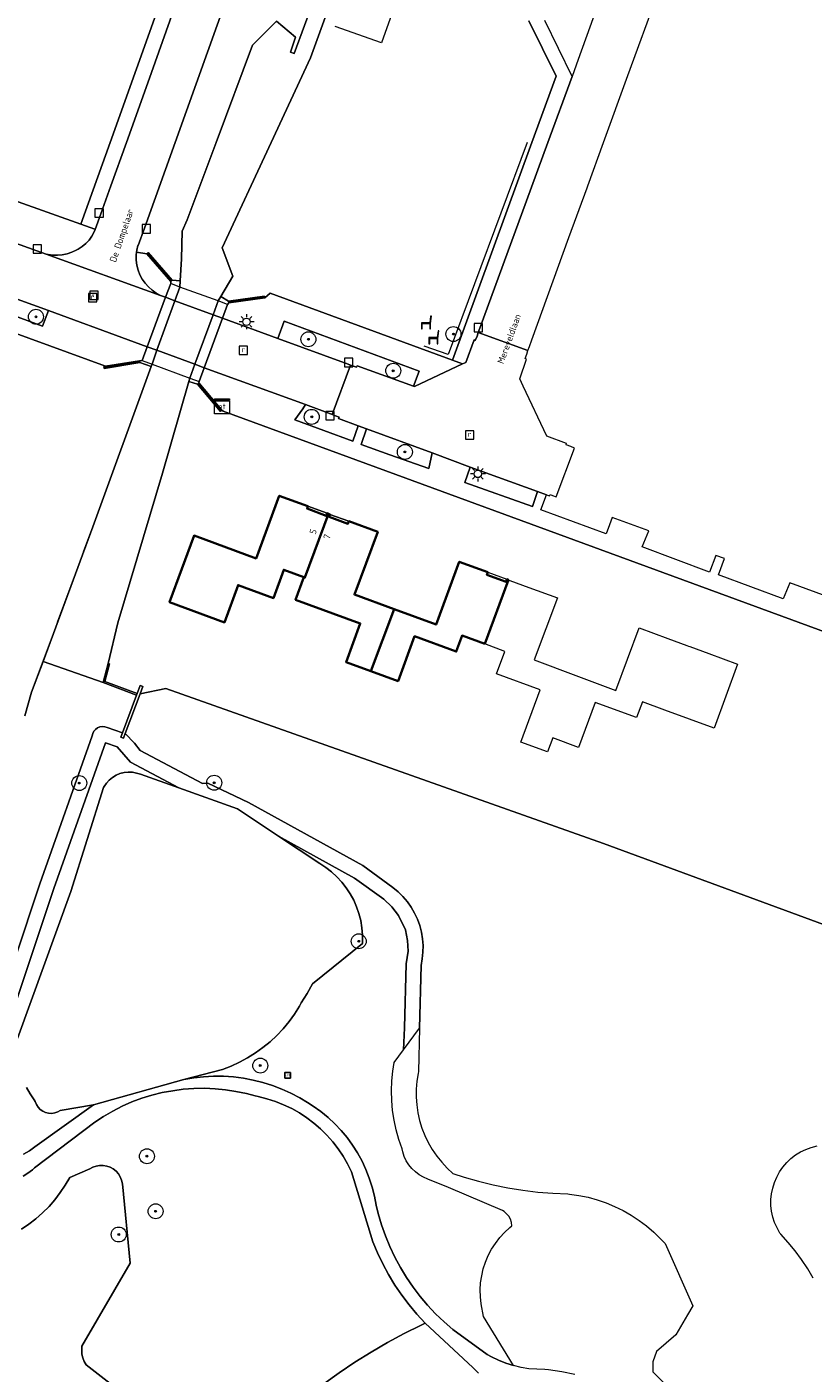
# Model space of a CAD drawing. Header units: metres. Extents: x 125158 to 132124, y 450612 to 454469.
# Tile 170 of 173: x 130764 to 130869, y 454036 to 454215. Entities that reach past the tile are written whole.
import ezdxf
from ezdxf.enums import TextEntityAlignment as Align

# ---------------------------------------------------------------- set-up
doc = ezdxf.new("R2010")
doc.units = ezdxf.units.M
doc.linetypes.add('IE-TERREINAFSCHEIDING', pattern=[10, 8, -2])
doc.layers.get('0').update_dxf_attribs({"color": 8})
for name, color, linetype, lineweight in [('B-XX-GR-BEPLANTING_CULTUUR_BOSPLANTSOEN-GV', 8, 'Continuous', 18), ('B-XX-GR-BEPLANTING_CULTUUR_HEESTERS-GV', 8, 'Continuous', 18), ('B-XX-GR-BOOM-S', 8, 'Continuous', 25), ('B-XX-GR-HAAG-G', 8, 'GR-HAAG1', 13), ('B-XX-IE-MEUBILAIR_WEGMEUBILAIR-S', 8, 'Continuous', 25), ('B-XX-IE-TERREINAFSCHEIDING-G', 8, 'IE-TERREINAFSCHEIDING', 18), ('B-XX-IE-TERREINAFSCHEIDING-GV', 8, 'Continuous', 18), ('B-XX-KL-ET_LS_OV_LICHTMAST-S', 8, 'Continuous', 25), ('B-XX-KL-ET_LS_SR_KAST-S', 8, 'Continuous', 25), ('B-XX-KW-KUNSTWERK_DEK-GV', 8, 'Continuous', 18), ('B-XX-OG-BEBOUWING-GV', 8, 'Continuous', 35), ('B-XX-OG-BEBOUWING-T18', 8, 'Continuous', 18), ('B-XX-OG-TERREIN_CULTUURSCHEIDING-GV', 8, 'Continuous', 18), ('B-XX-OG-TOPOGRAFIE-GV', 8, 'Continuous', 18), ('B-XX-OG-TOPOGRAFIE-T18', 8, 'Continuous', 18), ('B-XX-OG-WATER-GV', 8, 'Continuous', 18), ('B-XX-OG-WATER_SLOOT-GV', 8, 'Continuous', 18), ('B-XX-OG-WEG-GV', 8, 'Continuous', 18), ('B-XX-RI-GWA_KOLK-S', 8, 'Continuous', 25), ('B-XX-RI-GWA_RIOOLPUT-S', 8, 'Continuous', 25), ('B-XX-VH-VERHARDING_BETONSTRAATSTEEN-GV', 8, 'Continuous', 18)]:
    doc.layers.add(name, color=color, linetype=linetype, lineweight=lineweight)
doc.styles.add('NLCS-ISO', font='NLCS-ISO.ttf')
doc.styles.add('NLCS-ISO-M-T18', font='NLCS-ISO.ttf', dxfattribs={"height": 1.8})
doc.linetypes.add('GR-HAAG1', pattern='A,6,[176,NLCS.SHX,S=0.125,R=0,X=0,Y=0],-2', length=8)

# ---------------------------------------------------------------- blocks, each defined once
blk = doc.blocks.new('SRI-KOLK-SO')
at = {"color": 0, "linetype": 'ByBlock', "lineweight": 18}
blk.add_lwpolyline([(-1.125, -1.125), (1.125, -1.125), (1.125, 1.125), (-1.125, 1.125)], close=True, dxfattribs=at)
blk = doc.blocks.new('SRI-PUT_INSPECTIEPUT_RIOOLPUT-SO')
at = {"color": 0, "linetype": 'ByBlock', "lineweight": 18}
blk.add_lwpolyline([(-1.12, -1.12), (1.12, -1.12), (1.12, 1.12), (-1.12, 1.12)], close=True, dxfattribs=at)
at = {"color": 0, "linetype": 'ByBlock', "lineweight": 18, "style": 'NLCS-ISO'}
blk.add_text('r', height=1.5, dxfattribs=at).set_placement((0, 0.28), align=Align.MIDDLE_CENTER)
blk = doc.blocks.new('SIE-WEG_ZITBANK-SO')
at = {"color": 0, "linetype": 'ByBlock', "lineweight": 18}
blk.add_lwpolyline([(-0.91, -1.63), (-0.91, -0.2), (1.09, -0.2), (1.09, -1.63), (1.29, -1.63), (1.29, -0.21), (1.54, 1.78), (1.33, 1.78), (1.11, 0), (-1.11, 0), (-1.11, -1.63)], close=True, dxfattribs=at)
blk = doc.blocks.new('SIE-WEG_SPEELTOESTEL-SO')
at = {"flags": 128}
blk.add_lwpolyline([(-0.75, -0.75), (0.75, -0.75), (0.75, 0.75), (-0.75, 0.75)], close=True, dxfattribs=at)
at = {"style": 'NLCS-ISO'}
blk.add_text('SPT', height=0.45, dxfattribs=at).set_placement((0, 0), align=Align.MIDDLE_CENTER)
blk = doc.blocks.new('SKL-ET_OV_LICHTMAST-SO')
at = {"color": 0, "linetype": 'ByBlock', "lineweight": 18}
for points in [[(-1.25, 0), (-2, 0)], [(-1.41, 1.41), (-0.88, 0.88)], [(0, 2), (0, 1.25)], [(0.88, 0.88), (1.41, 1.41)], [(2, 0), (1.25, 0)], [(-1.41, -1.41), (-0.88, -0.88)], [(0, -1.25), (0, -2)], [(0.88, -0.88), (1.41, -1.41)]]:
    blk.add_lwpolyline(points, dxfattribs=at)
blk.add_circle((0, 0), 1, dxfattribs=at)
blk = doc.blocks.new('SKL-ET_KAST_ELEKTRA-SO')
at = {"color": 0, "linetype": 'ByBlock', "lineweight": 18}
for points in [[(-2, 2), (2, 2), (2, 1.68), (-2, 1.68)], [(-2, 1.52), (2, 1.52), (2, -2), (-2, -2)]]:
    blk.add_lwpolyline(points, close=True, dxfattribs=at)
at = {"color": 0, "linetype": 'ByBlock', "lineweight": 18, "style": 'NLCS-ISO'}
blk.add_text('et', height=1.5, dxfattribs=at).set_placement((0, 0), align=Align.MIDDLE_CENTER)
blk = doc.blocks.new('SGR-BOOM_01-SO')
at = {"linetype": 'ByBlock', "lineweight": 18}
h = blk.add_hatch(color=0, dxfattribs=at)
h.dxf.hatch_style = 1
edge = h.paths.add_edge_path()
edge.add_arc((0, 0), 0.25, 0, 360)
at = {"color": 0, "linetype": 'ByBlock', "lineweight": 18}
for radius in [2, 0.25]:
    blk.add_circle((0, 0), radius, dxfattribs=at)

msp = doc.modelspace()

# ---------------------------------------------------------------- linework, layer by layer
at = {"layer": 'B-XX-GR-BEPLANTING_CULTUUR_BOSPLANTSOEN-GV'}
for points in [[(130764.26, 454073.76), (130764.73, 454072.92), (130765.27, 454072.12), (130765.44, 454071.9), (130765.59, 454071.51), (130765.81, 454071.16), (130766.1, 454070.85), (130766.44, 454070.61), (130766.81, 454070.43), (130767.22, 454070.34), (130767.63, 454070.32), (130768.05, 454070.37), (130768.44, 454070.51), (130768.78, 454070.71), (130773.2, 454071.45), (130785.27, 454074.83), (130790.43, 454076.2), (130791.58, 454076.64), (130792.71, 454077.15), (130793.79, 454077.73), (130794.84, 454078.39), (130795.84, 454079.1), (130796.8, 454079.89), (130797.7, 454080.73), (130798.54, 454081.63), (130799.33, 454082.58), (130800.05, 454083.59), (130800.71, 454084.63), (130800.95, 454085.07), (130801.75, 454086.32), (130802.48, 454087.61), (130809.15, 454093), (130809.16, 454093.17), (130809.16, 454094.14), (130809.07, 454095.1), (130808.91, 454096.06), (130808.67, 454097), (130808.36, 454097.91), (130807.97, 454098.8), (130807.5, 454099.65), (130806.97, 454100.46), (130806.38, 454101.22), (130805.72, 454101.93), (130805.01, 454102.58), (130804.24, 454103.17), (130803.43, 454103.7), (130797.94, 454107.34), (130792.43, 454110.98), (130784.62, 454113.78), (130779.5, 454115.61), (130778.96, 454115.78), (130778.41, 454115.88), (130777.85, 454115.9), (130777.3, 454115.84), (130776.75, 454115.7), (130776.24, 454115.48), (130775.76, 454115.19), (130775.32, 454114.84), (130774.94, 454114.43), (130774.62, 454113.97), (130774.56, 454113.86), (130770.17, 454099.96), (130763.06, 454080.33)], [(130777.83, 454032.39), (130772.21, 454036.75), (130771.97, 454037.16), (130771.78, 454037.65), (130771.66, 454038.16), (130771.66, 454039.21), (130778.13, 454050.29), (130777.07, 454060.92), (130776.97, 454061.39), (130776.79, 454061.83), (130776.53, 454062.23), (130776.22, 454062.59), (130775.85, 454062.89), (130775.43, 454063.12), (130774.98, 454063.28), (130774.51, 454063.36), (130774.03, 454063.36), (130773.56, 454063.28), (130773.11, 454063.13), (130772.72, 454062.92), (130770.03, 454061.76), (130769.44, 454060.72), (130768.78, 454059.73), (130768.05, 454058.78), (130767.27, 454057.88), (130766.42, 454057.04), (130765.52, 454056.25), (130764.57, 454055.53), (130763.58, 454054.87)], [(130824.62, 454035.62), (130823.86, 454036.36), (130817.5, 454042.28), (130816.98, 454042.03), (130814.71, 454040.9), (130812.48, 454039.7), (130810.28, 454038.42), (130808.13, 454037.08), (130806.02, 454035.68), (130803.96, 454034.2)]]:
    msp.add_lwpolyline(points, dxfattribs=at)
at = {"layer": 'B-XX-GR-BEPLANTING_CULTUUR_HEESTERS-GV'}
msp.add_lwpolyline([(130791.23, 454219.95), (130784.12, 454200), (130780.02, 454188.54), (130779.16, 454186.26), (130779.15, 454186.25), (130779, 454185.6), (130778.97, 454185.33), (130780.32, 454185.12), (130780.51, 454185.29), (130783.71, 454181.59), (130784.8, 454181.53), (130784.96, 454184.46), (130785.05, 454188.16), (130785.72, 454189.67), (130789.59, 454200), (130794.45, 454212.99), (130797.66, 454216.21), (130800.21, 454214.07), (130799.54, 454212.05), (130800.03, 454211.89), (130802.79, 454219.39)], dxfattribs=at)
at = {"layer": 'B-XX-GR-HAAG-G'}
msp.add_lwpolyline([(130831.12, 454200), (130820.6, 454171.66), (130817.4, 454172.81)], dxfattribs=at)
at = {"layer": 'B-XX-IE-TERREINAFSCHEIDING-G'}
for points in [[(130780.41, 454185.21), (130783.62, 454181.51)], [(130784.75, 454180.69), (130783.52, 454181.18)], [(130789.86, 454178.83), (130784.75, 454180.69)], [(130791.12, 454178.36), (130789.86, 454178.83)], [(130791.25, 454178.69), (130796.08, 454179.36)], [(130774.61, 454169.94), (130779.38, 454170.73)], [(130779.72, 454170.89), (130781.03, 454170.41)], [(130781.03, 454170.41), (130786.09, 454168.53)], [(130786.09, 454168.53), (130787.32, 454168.08)], [(130787.2, 454167.81), (130790.27, 454164.16)], [(130764.95, 454126.57), (130773.12, 454148.64)]]:
    msp.add_lwpolyline(points, dxfattribs=at)
at = {"layer": 'B-XX-IE-TERREINAFSCHEIDING-GV'}
for points in [[(130783.71, 454181.59), (130780.51, 454185.29), (130780.32, 454185.12), (130783.52, 454181.42)], [(130791.23, 454178.82), (130791.27, 454178.57), (130796.1, 454179.24), (130796.06, 454179.49)], [(130779.4, 454170.6), (130779.36, 454170.85), (130774.82, 454170.1), (130774.59, 454170.07), (130774.63, 454169.82)], [(130790.36, 454164.24), (130787.3, 454167.89), (130787.11, 454167.73), (130790.17, 454164.08)], [(130779.03, 454126.39), (130774.73, 454128.01), (130775.37, 454130.36), (130775.18, 454130.41), (130774.48, 454127.88), (130778.96, 454126.2)]]:
    msp.add_lwpolyline(points, close=True, dxfattribs=at)
at = {"layer": 'B-XX-KW-KUNSTWERK_DEK-GV'}
msp.add_lwpolyline([(130782.84, 454179.32), (130780.39, 454172.72), (130779.72, 454170.89), (130781.03, 454170.41), (130786.09, 454168.53), (130787.32, 454168.08), (130788, 454169.92), (130790.44, 454176.53), (130791.12, 454178.36), (130789.86, 454178.83), (130784.75, 454180.69), (130783.52, 454181.18)], close=True, dxfattribs=at)
at = {"layer": 'B-XX-OG-BEBOUWING-GV'}
for points in [[(130801.3, 454141.94), (130801.46, 454141.88), (130804.6, 454150.4), (130804.4, 454150.47), (130804.28, 454150.15), (130801.73, 454151.09), (130801.85, 454151.41), (130798.02, 454152.81), (130794.93, 454144.44), (130786.64, 454147.5), (130783.37, 454138.59), (130790.7, 454135.9), (130792.53, 454140.88), (130797.24, 454139.15), (130798.63, 454142.92)], [(130810.26, 454129.38), (130813.36, 454137.67), (130808.07, 454139.61), (130811.18, 454147.98), (130807.31, 454149.4), (130807.19, 454149.08), (130804.68, 454150.01), (130804.79, 454150.32), (130804.6, 454150.4), (130801.46, 454141.88), (130801.3, 454141.94), (130800.2, 454138.93), (130808.84, 454135.77), (130806.94, 454130.6)], [(130825.47, 454133.02), (130828.63, 454141.58), (130828.43, 454141.65), (130828.32, 454141.33), (130825.76, 454142.27), (130825.88, 454142.59), (130822.06, 454144), (130818.97, 454135.6), (130813.36, 454137.67), (130810.26, 454129.38), (130813.89, 454128.05), (130816.09, 454134.05), (130821.66, 454132), (130822.44, 454134.13)]]:
    msp.add_lwpolyline(points, close=True, dxfattribs=at)
at = {"layer": 'B-XX-OG-TERREIN_CULTUURSCHEIDING-GV'}
for points in [[(130731.53, 454224.31), (130724.7, 454206.13), (130729.67, 454204.28), (130741.41, 454200), (130763.17, 454192.08), (130771.53, 454189.07), (130775.44, 454200), (130782.49, 454219.7)], [(130814.42, 454221.12), (130811.67, 454213.31), (130805.48, 454215.5)], [(130804.87, 454218.66), (130802.21, 454211.3), (130796.96, 454200), (130790.41, 454185.91), (130791.84, 454182.14), (130790.22, 454179.42), (130791.23, 454178.82), (130796.06, 454179.49), (130796.1, 454179.24), (130796.82, 454179.86), (130821.17, 454170.91), (130831.77, 454200), (130834.99, 454208.84), (130831.38, 454216.25)], [(130764.02, 454123.42), (130764.95, 454126.57), (130766.47, 454130.68), (130773.12, 454148.64), (130780.9, 454170.06), (130779.4, 454170.6), (130774.63, 454169.82), (130774.59, 454170.07), (130774.82, 454170.1), (130742.23, 454182.03)], [(130893.78, 454126.23), (130813.59, 454155.66), (130790.51, 454164.11), (130790.36, 454164.24), (130790.17, 454164.08), (130787.11, 454167.73), (130785.95, 454168.06), (130782.43, 454155.81), (130776.46, 454135.82), (130775.18, 454130.41), (130775.37, 454130.36), (130774.73, 454128.01), (130779.03, 454126.39), (130779.44, 454127.46), (130779.81, 454127.32), (130779.45, 454126.34), (130782.89, 454127.05), (130841.32, 454106.36), (130953.8, 454064.95)], [(130763.06, 454080.33), (130770.17, 454099.96), (130774.56, 454113.86), (130774.62, 454113.97), (130774.94, 454114.43), (130775.32, 454114.84), (130775.76, 454115.19), (130776.24, 454115.48), (130776.75, 454115.7), (130777.3, 454115.84), (130777.85, 454115.9), (130778.41, 454115.88), (130778.96, 454115.78), (130779.5, 454115.61), (130784.62, 454113.78), (130778.14, 454117.22), (130776.36, 454119.29), (130774.83, 454119.8), (130767.92, 454100.35), (130761.3, 454080.45)], [(130837.51, 454035.42), (130835.76, 454035.78), (130833.99, 454036.06), (130833.48, 454036.13), (130832.42, 454036.14), (130831.36, 454036.22), (130830.32, 454036.39), (130829.29, 454036.63), (130828.28, 454036.95), (130827.3, 454037.35), (130826.35, 454037.82), (130825.8, 454038.13), (130821.2, 454041.43), (130820.03, 454042.46), (130818.9, 454043.54), (130817.84, 454044.68), (130816.84, 454045.88), (130815.89, 454047.12), (130815.01, 454048.41), (130814.2, 454049.74), (130813.46, 454051.11), (130812.79, 454052.52), (130812.2, 454053.97), (130811.68, 454055.44), (130811.23, 454056.93), (130810.95, 454058.06), (130810.73, 454059.28), (130810.43, 454060.48), (130810.05, 454061.66), (130809.6, 454062.82), (130809.08, 454063.94), (130808.49, 454065.03), (130807.82, 454066.08), (130807.09, 454067.08), (130806.3, 454068.03), (130805.45, 454068.93), (130804.54, 454069.77), (130803.57, 454070.55), (130802.57, 454071.27), (130801.78, 454071.77), (130800.75, 454072.39), (130799.57, 454073.01), (130798.36, 454073.56), (130797.11, 454074.04), (130795.84, 454074.44), (130794.55, 454074.77), (130793.24, 454075.02), (130791.91, 454075.18), (130790.58, 454075.27), (130789.24, 454075.28), (130787.91, 454075.21), (130786.59, 454075.06), (130785.27, 454074.83), (130773.2, 454071.45), (130765.37, 454065.86), (130764.64, 454065.33), (130763.86, 454064.87)], [(130803.96, 454034.2), (130806.02, 454035.68), (130808.13, 454037.08), (130810.28, 454038.42), (130812.48, 454039.7), (130814.71, 454040.9), (130816.98, 454042.03), (130817.5, 454042.28), (130816.4, 454043.48), (130815.36, 454044.73), (130814.38, 454046.03), (130813.47, 454047.38), (130812.63, 454048.78), (130811.85, 454050.21), (130811.15, 454051.67), (130810.53, 454053.14), (130807.66, 454062.49), (130807.14, 454063.56), (130806.55, 454064.59), (130805.9, 454065.58), (130805.17, 454066.52), (130804.39, 454067.41), (130803.55, 454068.25), (130802.65, 454069.02), (130801.71, 454069.74), (130800.71, 454070.39), (130799.68, 454070.97), (130798.61, 454071.48), (130797.51, 454071.92), (130796.38, 454072.28), (130795.22, 454072.57), (130794.82, 454072.65), (130793.63, 454072.97), (130792.24, 454073.26), (130790.85, 454073.47), (130789.44, 454073.61), (130788.02, 454073.67), (130786.6, 454073.64), (130785.19, 454073.54), (130783.79, 454073.35), (130782.4, 454073.09), (130781.02, 454072.75), (130779.67, 454072.33), (130778.34, 454071.84), (130777.04, 454071.27), (130775.78, 454070.63), (130774.56, 454069.92), (130773.37, 454069.14), (130765.34, 454063.05), (130765.05, 454062.79), (130764.45, 454062.34), (130763.8, 454061.95)], [(130763.8, 454061.95), (130764.45, 454062.34), (130765.05, 454062.79), (130765.34, 454063.05), (130773.37, 454069.14), (130774.56, 454069.92), (130775.78, 454070.63), (130777.04, 454071.27), (130778.34, 454071.84), (130779.67, 454072.33), (130781.02, 454072.75), (130782.4, 454073.09), (130783.79, 454073.35), (130785.19, 454073.54), (130786.6, 454073.64), (130788.02, 454073.67), (130789.44, 454073.61), (130790.85, 454073.47), (130792.24, 454073.26), (130793.63, 454072.97), (130794.82, 454072.65), (130795.22, 454072.57), (130796.38, 454072.28), (130797.51, 454071.92), (130798.61, 454071.48), (130799.68, 454070.97), (130800.71, 454070.39), (130801.71, 454069.74), (130802.65, 454069.02), (130803.55, 454068.25), (130804.39, 454067.41), (130805.17, 454066.52), (130805.9, 454065.58), (130806.55, 454064.59), (130807.14, 454063.56), (130807.66, 454062.49), (130810.53, 454053.14), (130811.15, 454051.67), (130811.85, 454050.21), (130812.63, 454048.78), (130813.47, 454047.38), (130814.38, 454046.03), (130815.36, 454044.73), (130816.4, 454043.48), (130817.5, 454042.28), (130823.86, 454036.36), (130824.62, 454035.62)], [(130763.86, 454064.87), (130764.64, 454065.33), (130765.37, 454065.86), (130773.2, 454071.45), (130768.78, 454070.71), (130768.44, 454070.51), (130768.05, 454070.37), (130767.63, 454070.32), (130767.22, 454070.34), (130766.81, 454070.43), (130766.44, 454070.61), (130766.1, 454070.85), (130765.81, 454071.16), (130765.59, 454071.51), (130765.44, 454071.9), (130765.27, 454072.12), (130764.73, 454072.92), (130764.26, 454073.76)], [(130763.58, 454054.87), (130764.57, 454055.53), (130765.52, 454056.25), (130766.42, 454057.04), (130767.27, 454057.88), (130768.05, 454058.78), (130768.78, 454059.73), (130769.44, 454060.72), (130770.03, 454061.76), (130772.72, 454062.92), (130773.11, 454063.13), (130773.56, 454063.28), (130774.03, 454063.36), (130774.51, 454063.36), (130774.98, 454063.28), (130775.43, 454063.12), (130775.85, 454062.89), (130776.22, 454062.59), (130776.53, 454062.23), (130776.79, 454061.83), (130776.97, 454061.39), (130777.07, 454060.92), (130778.13, 454050.29), (130771.66, 454039.21), (130771.66, 454038.16), (130771.78, 454037.65), (130771.97, 454037.16), (130772.21, 454036.75), (130777.83, 454032.39)]]:
    msp.add_lwpolyline(points, dxfattribs=at)
for points in [[(130767.21, 454177.55), (130763.02, 454179.08), (130752.47, 454182.94), (130751.68, 454180.88), (130766.42, 454175.46)], [(130780.9, 454170.06), (130781.03, 454170.41), (130781.69, 454172.24), (130784.09, 454178.86), (130784.75, 454180.69), (130784.8, 454181.53), (130783.71, 454181.59), (130783.52, 454181.42), (130783.52, 454181.18), (130782.84, 454179.32), (130780.39, 454172.72), (130779.72, 454170.89), (130779.36, 454170.85), (130779.4, 454170.6)], [(130785.95, 454168.06), (130787.11, 454167.73), (130787.3, 454167.89), (130787.32, 454168.08), (130788, 454169.92), (130790.44, 454176.53), (130791.12, 454178.36), (130791.27, 454178.57), (130791.23, 454178.82), (130790.22, 454179.42), (130789.86, 454178.83), (130789.19, 454176.98), (130786.76, 454170.38), (130786.09, 454168.53)], [(130797.82, 454173.81), (130807.22, 454170.37), (130807.52, 454170.27), (130807.94, 454170.13), (130808.36, 454169.97), (130808.44, 454170.16), (130815.96, 454167.43), (130816.72, 454169.45), (130798.7, 454176.14)], [(130801.51, 454164.98), (130801.16, 454164.42), (130800.09, 454162.97), (130807.83, 454160.11), (130808.57, 454162.15), (130805.94, 454163.13), (130806.01, 454163.33), (130805.55, 454163.48), (130805.11, 454163.67), (130804.88, 454163.74)], [(130809.69, 454161.74), (130808.97, 454159.67), (130812.81, 454158.3), (130817.99, 454156.45), (130818.44, 454158.53)], [(130823.54, 454156.65), (130822.83, 454154.59), (130831.83, 454151.4), (130832.52, 454153.37)], [(130790.7, 454135.9), (130783.37, 454138.59), (130786.64, 454147.5), (130794.93, 454144.44), (130798.02, 454152.81), (130801.85, 454151.41), (130804.4, 454150.47), (130804.6, 454150.4), (130804.79, 454150.32), (130807.31, 454149.4), (130811.18, 454147.98), (130808.07, 454139.61), (130813.36, 454137.67), (130818.97, 454135.6), (130822.06, 454144), (130825.88, 454142.59), (130828.43, 454141.65), (130828.63, 454141.58), (130828.83, 454141.51), (130831.34, 454140.58), (130835.2, 454139.16), (130832.09, 454130.89), (130837.62, 454128.81), (130842.96, 454126.8), (130846.11, 454135.17), (130849.93, 454133.75), (130852.48, 454132.81), (130852.68, 454132.73), (130852.88, 454132.66), (130855.39, 454131.73), (130859.25, 454130.3), (130856.1, 454121.77), (130849.51, 454124.19), (130846.52, 454125.29), (130845.74, 454123.18), (130840.21, 454125.21), (130838, 454119.2), (130834.55, 454120.47), (130833.87, 454118.62), (130830.27, 454119.9), (130832.85, 454126.91), (130827.06, 454129.03), (130828.16, 454132.03), (130825.47, 454133.02), (130822.44, 454134.13), (130821.66, 454132), (130816.09, 454134.05), (130813.89, 454128.05), (130810.26, 454129.38), (130806.94, 454130.6), (130808.84, 454135.77), (130800.2, 454138.93), (130801.3, 454141.94), (130798.63, 454142.92), (130797.24, 454139.15), (130792.53, 454140.88)], [(130801.85, 454151.41), (130801.73, 454151.09), (130804.28, 454150.15), (130804.4, 454150.47)], [(130807.31, 454149.4), (130804.79, 454150.32), (130804.68, 454150.01), (130807.19, 454149.08)], [(130829.29, 454036.63), (130825.3, 454043.21), (130824.98, 454044.86), (130824.88, 454045.8), (130824.86, 454046.75), (130824.92, 454047.69), (130825.06, 454048.63), (130825.27, 454049.55), (130825.57, 454050.45), (130825.94, 454051.33), (130826.38, 454052.16), (130826.89, 454052.96), (130827.47, 454053.72), (130828.1, 454054.42), (130828.8, 454055.06), (130829.1, 454055.31), (130829.04, 454055.76), (130828.89, 454056.18), (130828.67, 454056.58), (130828.39, 454056.92), (130828.05, 454057.22), (130827.84, 454057.35), (130820.61, 454060.4), (130817.88, 454061.54), (130817.28, 454061.79), (130816.72, 454062.11), (130816.2, 454062.5), (130815.73, 454062.94), (130815.33, 454063.44), (130814.98, 454063.99), (130814.71, 454064.58), (130814.51, 454065.19), (130814.43, 454065.59), (130814, 454066.84), (130813.64, 454068.11), (130813.37, 454069.4), (130813.17, 454070.7), (130813.05, 454072.02), (130813.01, 454073.33), (130813.06, 454074.65), (130813.18, 454075.96), (130813.35, 454077.11), (130814.62, 454078.82), (130814.75, 454081.75), (130814.96, 454090.3), (130815.22, 454091.97), (130815.17, 454093.41), (130814.87, 454094.82), (130813.96, 454096.77), (130813.08, 454097.91), (130811.98, 454098.91), (130808.09, 454101.74), (130797.94, 454107.34), (130803.43, 454103.7), (130804.24, 454103.17), (130805.01, 454102.58), (130805.72, 454101.93), (130806.38, 454101.22), (130806.97, 454100.46), (130807.5, 454099.65), (130807.97, 454098.8), (130808.36, 454097.91), (130808.67, 454097), (130808.91, 454096.06), (130809.07, 454095.1), (130809.16, 454094.14), (130809.16, 454093.17), (130809.15, 454093), (130802.48, 454087.61), (130801.75, 454086.32), (130800.95, 454085.07), (130800.71, 454084.63), (130800.05, 454083.59), (130799.33, 454082.58), (130798.54, 454081.63), (130797.7, 454080.73), (130796.8, 454079.89), (130795.84, 454079.1), (130794.84, 454078.39), (130793.79, 454077.73), (130792.71, 454077.15), (130791.58, 454076.64), (130790.43, 454076.2), (130785.27, 454074.83), (130786.59, 454075.06), (130787.91, 454075.21), (130789.24, 454075.28), (130790.58, 454075.27), (130791.91, 454075.18), (130793.24, 454075.02), (130794.55, 454074.77), (130795.84, 454074.44), (130797.11, 454074.04), (130798.36, 454073.56), (130799.57, 454073.01), (130800.75, 454072.39), (130801.78, 454071.77), (130802.57, 454071.27), (130803.57, 454070.55), (130804.54, 454069.77), (130805.45, 454068.93), (130806.3, 454068.03), (130807.09, 454067.08), (130807.82, 454066.08), (130808.49, 454065.03), (130809.08, 454063.94), (130809.6, 454062.82), (130810.05, 454061.66), (130810.43, 454060.48), (130810.73, 454059.28), (130810.95, 454058.06), (130811.23, 454056.93), (130811.68, 454055.44), (130812.2, 454053.97), (130812.79, 454052.52), (130813.46, 454051.11), (130814.2, 454049.74), (130815.01, 454048.41), (130815.89, 454047.12), (130816.84, 454045.88), (130817.84, 454044.68), (130818.9, 454043.54), (130820.03, 454042.46), (130821.2, 454041.43), (130825.8, 454038.13), (130826.35, 454037.82), (130827.3, 454037.35), (130828.28, 454036.95)]]:
    msp.add_lwpolyline(points, close=True, dxfattribs=at)
at = {"layer": 'B-XX-OG-TOPOGRAFIE-GV'}
msp.add_lwpolyline([(130779.45, 454126.34), (130779.81, 454127.32), (130779.44, 454127.46), (130779.03, 454126.39), (130778.96, 454126.2), (130777.07, 454121.16), (130776.85, 454120.56), (130777.22, 454120.42), (130777.46, 454121.04)], close=True, dxfattribs=at)
at = {"layer": 'B-XX-OG-WATER-GV'}
for points in [[(130802.79, 454219.39), (130800.03, 454211.89), (130799.54, 454212.05), (130800.21, 454214.07), (130797.66, 454216.21), (130794.45, 454212.99), (130789.59, 454200), (130785.72, 454189.67), (130785.05, 454188.16), (130784.96, 454184.46), (130784.8, 454181.53), (130784.75, 454180.69), (130784.09, 454178.86), (130781.69, 454172.24), (130781.03, 454170.41), (130780.9, 454170.06), (130773.12, 454148.64), (130766.47, 454130.68), (130774.48, 454127.88), (130775.18, 454130.41), (130776.46, 454135.82), (130782.43, 454155.81), (130785.95, 454168.06), (130786.09, 454168.53), (130786.76, 454170.38), (130789.19, 454176.98), (130789.86, 454178.83), (130790.22, 454179.42), (130791.84, 454182.14), (130790.41, 454185.91), (130796.96, 454200), (130802.21, 454211.3), (130804.87, 454218.66)], [(130759.4, 454081.1), (130766.03, 454101), (130773.04, 454120.73), (130773.12, 454121.05), (130773.26, 454121.35), (130773.48, 454121.61), (130773.75, 454121.8), (130774.06, 454121.93), (130774.39, 454121.98), (130774.72, 454121.95), (130775.04, 454121.84), (130777.07, 454121.16), (130778.96, 454126.2), (130774.48, 454127.88), (130766.47, 454130.68), (130764.95, 454126.57), (130764.02, 454123.42)], [(130953.8, 454064.95), (130841.32, 454106.36), (130782.89, 454127.05), (130779.45, 454126.34), (130777.46, 454121.04), (130778.69, 454119.75), (130779.45, 454118.79), (130787.75, 454114.38), (130788.47, 454114.43), (130793.92, 454111.84), (130809.17, 454103.43), (130813.21, 454100.49), (130813.91, 454099.91), (130814.55, 454099.27), (130815.13, 454098.59), (130815.65, 454097.85), (130816.1, 454097.07), (130816.47, 454096.26), (130816.78, 454095.41), (130817.01, 454094.54), (130817.15, 454093.65), (130817.23, 454092.76), (130817.21, 454091.86), (130817.13, 454090.97), (130816.96, 454090.08), (130816.75, 454081.7), (130816.61, 454075.89), (130816.56, 454075.66), (130816.4, 454074.61), (130816.32, 454073.55), (130816.31, 454072.5), (130816.38, 454071.44), (130816.54, 454070.39), (130816.77, 454069.36), (130817.08, 454068.35), (130817.47, 454067.36), (130817.93, 454066.41), (130818.46, 454065.49), (130819.05, 454064.62), (130819.72, 454063.79), (130820.44, 454063.02), (130821.22, 454062.3), (130822.71, 454061.81), (130824.65, 454061.25), (130826.6, 454060.77), (130828.57, 454060.37), (130830.55, 454060.05), (130832.55, 454059.8), (130834.56, 454059.64), (130836.57, 454059.56), (130836.8, 454059.53), (130838.04, 454059.36), (130839.27, 454059.11), (130840.48, 454058.78), (130841.67, 454058.38), (130842.82, 454057.9), (130843.95, 454057.35), (130845.04, 454056.73), (130846.09, 454056.03), (130847.09, 454055.28), (130848.04, 454054.46), (130849.58, 454052.95), (130853.27, 454044.61), (130852.55, 454043.39), (130850.98, 454040.75), (130848.39, 454038.51), (130847.93, 454037.13), (130847.93, 454035.81), (130849.48, 454034.26)], [(130869.35, 454048.3), (130868.61, 454049.56), (130867.8, 454050.79), (130866.93, 454051.96), (130866, 454053.09), (130865, 454054.17), (130864.89, 454054.33), (130864.51, 454055.01), (130864.19, 454055.73), (130863.95, 454056.47), (130863.79, 454057.24), (130863.7, 454058.02), (130863.7, 454058.8), (130863.77, 454059.58), (130863.93, 454060.35), (130864.16, 454061.1), (130864.47, 454061.82), (130864.85, 454062.5), (130865.29, 454063.15), (130865.8, 454063.74), (130866.37, 454064.28), (130866.99, 454064.76), (130867.65, 454065.17), (130868.36, 454065.51), (130869.09, 454065.78), (130869.85, 454065.97)]]:
    msp.add_lwpolyline(points, dxfattribs=at)
at = {"layer": 'B-XX-OG-WATER_SLOOT-GV'}
msp.add_lwpolyline([(130761.3, 454080.45), (130767.92, 454100.35), (130774.83, 454119.8), (130776.36, 454119.29), (130778.14, 454117.22), (130784.62, 454113.78), (130792.43, 454110.98), (130797.94, 454107.34), (130808.09, 454101.74), (130811.98, 454098.91), (130813.08, 454097.91), (130813.96, 454096.77), (130814.87, 454094.82), (130815.17, 454093.41), (130815.22, 454091.97), (130814.96, 454090.3), (130814.75, 454081.75), (130814.62, 454078.82), (130816.75, 454081.7), (130816.96, 454090.08), (130817.13, 454090.97), (130817.21, 454091.86), (130817.23, 454092.76), (130817.15, 454093.65), (130817.01, 454094.54), (130816.78, 454095.41), (130816.47, 454096.26), (130816.1, 454097.07), (130815.65, 454097.85), (130815.13, 454098.59), (130814.55, 454099.27), (130813.91, 454099.91), (130813.21, 454100.49), (130809.17, 454103.43), (130793.92, 454111.84), (130788.47, 454114.43), (130787.75, 454114.38), (130779.45, 454118.79), (130778.69, 454119.75), (130777.46, 454121.04), (130777.22, 454120.42), (130776.85, 454120.56), (130777.07, 454121.16), (130775.04, 454121.84), (130774.72, 454121.95), (130774.39, 454121.98), (130774.06, 454121.93), (130773.75, 454121.8), (130773.48, 454121.61), (130773.26, 454121.35), (130773.12, 454121.05), (130773.04, 454120.73), (130766.03, 454101), (130759.4, 454081.1)], dxfattribs=at)
at = {"layer": 'B-XX-OG-WEG-GV'}
for points in [[(130824.61, 454174.61), (130831.24, 454172.21), (130831.45, 454172.75), (130831.77, 454173.63), (130836.69, 454187.29), (130839.14, 454193.92), (130839.23, 454194.22), (130841.33, 454200), (130844.6, 454208.96), (130848.64, 454220.05), (130842.05, 454222.47), (130837.93, 454211.09), (130837.14, 454208.83), (130833.9, 454200), (130831.03, 454192.2), (130824.83, 454175.2)], [(130784.37, 454219.01), (130782.49, 454219.7), (130775.44, 454200), (130771.53, 454189.07), (130773.4, 454188.4), (130773.43, 454188.39), (130774.2, 454190.48), (130775.51, 454194.19), (130777.61, 454200), (130780.46, 454207.97)], [(130783.52, 454181.42), (130780.32, 454185.12), (130778.97, 454185.33), (130778.92, 454184.93), (130778.93, 454184.27), (130779.01, 454183.61), (130779.17, 454182.96), (130779.41, 454182.34), (130779.72, 454181.75), (130780.1, 454181.2), (130780.54, 454180.7), (130781.04, 454180.26), (130781.59, 454179.88), (130782.18, 454179.57), (130782.84, 454179.32), (130783.52, 454181.18)], [(130782.84, 454179.32), (130784.09, 454178.86), (130789.19, 454176.98), (130790.44, 454176.53), (130791.12, 454178.36), (130789.86, 454178.83), (130784.75, 454180.69), (130783.52, 454181.18)], [(130780.39, 454172.72), (130781.69, 454172.24), (130786.76, 454170.38), (130788, 454169.92), (130790.44, 454176.53), (130789.19, 454176.98), (130784.09, 454178.86), (130782.84, 454179.32)], [(130790.44, 454176.53), (130797.82, 454173.81), (130798.7, 454176.14), (130816.72, 454169.45), (130815.96, 454167.43), (130816.1, 454167.4), (130822.52, 454170.42), (130821.17, 454170.91), (130796.82, 454179.86), (130796.1, 454179.24), (130791.27, 454178.57), (130791.12, 454178.36)], [(130788, 454169.92), (130801.51, 454164.98), (130804.88, 454163.74), (130805.11, 454163.67), (130807.52, 454170.27), (130807.22, 454170.37), (130797.82, 454173.81), (130790.44, 454176.53)], [(130780.39, 454172.72), (130779.72, 454170.89), (130781.03, 454170.41), (130786.09, 454168.53), (130787.32, 454168.08), (130788, 454169.92), (130786.76, 454170.38), (130781.69, 454172.24)]]:
    msp.add_lwpolyline(points, close=True, dxfattribs=at)
for points in [[(130784.37, 454219.01), (130780.46, 454207.97), (130777.61, 454200), (130775.51, 454194.19), (130774.2, 454190.48), (130773.43, 454188.39), (130773.35, 454188.15), (130772.98, 454187.48), (130772.61, 454186.97), (130772.18, 454186.5), (130771.69, 454186.1), (130771.15, 454185.76), (130770.9, 454185.61), (130770.3, 454185.33), (130769.68, 454185.12), (130769.04, 454184.98), (130768.38, 454184.93), (130767.72, 454184.96), (130766.91, 454185.09), (130782.18, 454179.57), (130781.59, 454179.88), (130781.04, 454180.26), (130780.54, 454180.7), (130780.1, 454181.2), (130779.72, 454181.75), (130779.41, 454182.34), (130779.17, 454182.96), (130779.01, 454183.61), (130778.93, 454184.27), (130778.92, 454184.93), (130778.97, 454185.33), (130779, 454185.6), (130779.15, 454186.25), (130779.16, 454186.26), (130780.02, 454188.54), (130784.12, 454200), (130791.23, 454219.95)], [(130831.38, 454216.25), (130834.99, 454208.84), (130831.77, 454200), (130821.17, 454170.91), (130822.52, 454170.42), (130822.93, 454170.6), (130824.04, 454173.65), (130824.2, 454173.57), (130824.45, 454174.15), (130824.61, 454174.61), (130824.83, 454175.2), (130831.03, 454192.2), (130833.9, 454200), (130837.14, 454208.83), (130833.5, 454216.29)], [(130761.18, 454187.15), (130765.62, 454185.53), (130766.91, 454185.09), (130767.72, 454184.96), (130768.38, 454184.93), (130769.04, 454184.98), (130769.68, 454185.12), (130770.3, 454185.33), (130770.9, 454185.61), (130771.15, 454185.76), (130771.69, 454186.1), (130772.18, 454186.5), (130772.61, 454186.97), (130772.98, 454187.48), (130773.35, 454188.15), (130773.43, 454188.39), (130773.4, 454188.4), (130771.53, 454189.07), (130763.17, 454192.08)], [(130763.02, 454179.08), (130767.21, 454177.55), (130777.85, 454173.66), (130780.39, 454172.72), (130782.84, 454179.32), (130782.18, 454179.57), (130766.91, 454185.09), (130765.62, 454185.53), (130761.18, 454187.15)], [(130742.23, 454182.03), (130774.82, 454170.1), (130779.36, 454170.85), (130779.72, 454170.89), (130780.39, 454172.72), (130777.85, 454173.66), (130767.21, 454177.55), (130766.42, 454175.46), (130751.68, 454180.88)], [(130871.91, 454139.09), (130866.21, 454141.18), (130865.35, 454139.04), (130856.67, 454142.23), (130857.48, 454144.43), (130856.32, 454144.84), (130855.49, 454142.62), (130846.48, 454145.97), (130846.72, 454146.54), (130847.38, 454148.13), (130842.5, 454149.91), (130842.12, 454148.93), (130841.7, 454147.72), (130832.95, 454150.92), (130833.7, 454152.94), (130832.52, 454153.37), (130831.83, 454151.4), (130822.83, 454154.59), (130823.54, 454156.65), (130818.44, 454158.53), (130817.99, 454156.45), (130812.81, 454158.3), (130808.97, 454159.67), (130809.69, 454161.74), (130808.57, 454162.15), (130807.83, 454160.11), (130800.09, 454162.97), (130801.16, 454164.42), (130801.51, 454164.98), (130788, 454169.92), (130787.32, 454168.08), (130787.3, 454167.89), (130790.36, 454164.24), (130790.51, 454164.11), (130813.59, 454155.66), (130893.78, 454126.23)]]:
    msp.add_lwpolyline(points, dxfattribs=at)
at = {"layer": 'B-XX-VH-VERHARDING_BETONSTRAATSTEEN-GV'}
msp.add_lwpolyline([(130805.11, 454163.67), (130805.55, 454163.48), (130806.01, 454163.33), (130805.94, 454163.13), (130808.57, 454162.15), (130809.69, 454161.74), (130818.44, 454158.53), (130823.54, 454156.65), (130832.52, 454153.37), (130833.7, 454152.94), (130834.12, 454152.81), (130834.19, 454152.97), (130834.52, 454152.85), (130834.99, 454152.68), (130837.47, 454159.19), (130836.97, 454159.38), (130836.35, 454159.62), (130836.41, 454159.8), (130833.76, 454160.78), (130830.62, 454167.43), (130830.16, 454168.41), (130831.04, 454171.06), (130830.87, 454171.13), (130831.08, 454171.72), (130831.24, 454172.21), (130824.61, 454174.61), (130824.45, 454174.15), (130824.2, 454173.57), (130824.04, 454173.65), (130822.93, 454170.6), (130822.52, 454170.42), (130816.1, 454167.4), (130815.96, 454167.43), (130808.44, 454170.16), (130808.36, 454169.97), (130807.94, 454170.13), (130807.52, 454170.27)], close=True, dxfattribs=at)

# ---------------------------------------------------------------- block references
at = {"layer": 'B-XX-GR-BOOM-S', "xscale": 0.5, "yscale": 0.5, "zscale": 0.5}
for p in [(130765.53, 454176.72), (130801.91, 454173.71), (130821.29, 454174.41), (130813.25, 454169.51), (130802.36, 454163.35), (130814.8, 454158.66), (130771.31, 454114.44), (130789.33, 454114.48), (130808.63, 454093.3), (130795.49, 454076.7), (130780.35, 454064.59), (130781.51, 454057.24), (130776.58, 454054.14)]:
    msp.add_blockref('SGR-BOOM_01-SO', p, dxfattribs=at)
at = {"layer": 'B-XX-IE-MEUBILAIR_WEGMEUBILAIR-S', "xscale": 0.5, "yscale": 0.5, "zscale": 0.5}
for name, p in [('SIE-WEG_ZITBANK-SO', (130817.58, 454175.91)), ('SIE-WEG_ZITBANK-SO', (130818.57, 454173.93)), ('SIE-WEG_SPEELTOESTEL-SO', (130799.14, 454075.4))]:
    msp.add_blockref(name, p, dxfattribs=at)
at = {"layer": 'B-XX-KL-ET_LS_OV_LICHTMAST-S', "xscale": 0.5, "yscale": 0.5, "zscale": 0.5}
for p in [(130793.65, 454176.05), (130824.55, 454155.73)]:
    msp.add_blockref('SKL-ET_OV_LICHTMAST-SO', p, dxfattribs=at)
at = {"layer": 'B-XX-KL-ET_LS_SR_KAST-S', "xscale": 0.5, "yscale": 0.5, "zscale": 0.5}
msp.add_blockref('SKL-ET_KAST_ELEKTRA-SO', (130790.38, 454164.74), dxfattribs=at)
at = {"layer": 'B-XX-RI-GWA_KOLK-S', "xscale": 0.5, "yscale": 0.5, "zscale": 0.5}
for p in [(130773.97, 454190.57), (130780.26, 454188.46), (130765.71, 454185.76), (130824.6, 454175.28), (130807.3, 454170.61), (130804.81, 454163.5)]:
    msp.add_blockref('SRI-KOLK-SO', p, dxfattribs=at)
at = {"layer": 'B-XX-RI-GWA_RIOOLPUT-S', "xscale": 0.5, "yscale": 0.5, "zscale": 0.5}
for p in [(130773.28, 454179.58), (130773.1, 454179.26), (130793.24, 454172.22), (130823.46, 454160.92)]:
    msp.add_blockref('SRI-PUT_INSPECTIEPUT_RIOOLPUT-SO', p, dxfattribs=at)

# ---------------------------------------------------------------- texts
at = {"layer": 'B-XX-OG-BEBOUWING-T18', "style": 'NLCS-ISO-M-T18'}
for s, p in [('5', (130802.55, 454148.03)), ('7', (130804.41, 454147.34))]:
    msp.add_text(s, height=0.9, rotation=70, dxfattribs=at).set_placement(p, align=Align.MIDDLE_CENTER)
at = {"layer": 'B-XX-OG-TOPOGRAFIE-T18', "style": 'NLCS-ISO-M-T18'}
for s, rotation, p in [('De Dompelaar', 71, (130776.96, 454187.56)), ('Mereveldlaan', 70, (130828.72, 454173.77))]:
    msp.add_text(s, height=0.9, rotation=rotation, dxfattribs=at).set_placement(p, align=Align.MIDDLE_CENTER)

doc.saveas('drawing.dxf')
